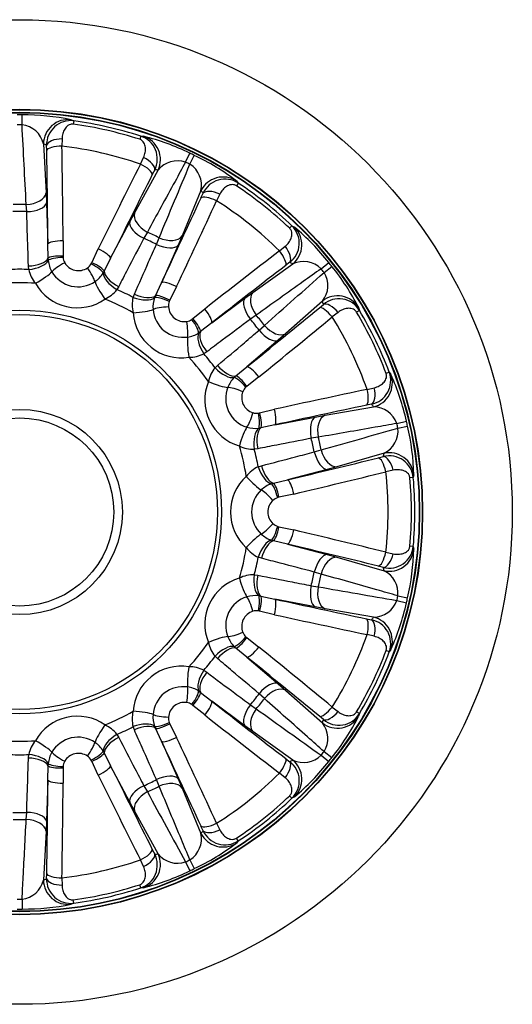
# Model space of a CAD drawing. Header units: millimetres. Extents: x 0 to 1188, y 0 to 840.
# Tile 5 of 7: x 747 to 847, y 423 to 623. Entities that reach past the tile are written whole.
import ezdxf

# ---------------------------------------------------------------- set-up
doc = ezdxf.new("R2010")
doc.units = ezdxf.units.MM
doc.header["$LTSCALE"] = 4
doc.layers.add('CAP200C', color=7, linetype='Continuous')
doc.layers.add('Default', color=7, linetype='Continuous')

# ---------------------------------------------------------------- blocks, each defined once
blk = doc.blocks.new('SE2')
at = {"layer": 'CAP200C', "color": 7, "linetype": 'Continuous'}
for p, q in [((747.23, 601.48), (747.25, 603.49)), ((757.2, 602.52), (757.73, 602.3)), ((757.73, 602.3), (757.63, 601.62)), ((755.35, 598.64), (755.33, 597.14)), ((771.33, 599.19), (771.12, 598.54)), ((771.33, 599.19), (771.9, 599.16)), ((751.57, 597.62), (752.11, 587.67)), ((752.23, 596.28), (752.21, 597.33)), ((771.26, 593.51), (771.89, 594.86)), ((780.43, 593.9), (781.29, 595.72)), ((781.3, 593.48), (782.19, 595.29)), ((770.04, 583.57), (774.85, 592.3)), ((774.15, 592.33), (773.67, 591.39)), ((790.74, 590.09), (791.11, 589.67)), ((783.53, 588.12), (779.7, 578.92)), ((791.11, 589.67), (790.74, 589.1)), ((752.11, 587.67), (752.2, 585.63)), ((783.55, 586.63), (783.99, 587.59)), ((787.38, 587.4), (786.71, 586.06)), ((748.17, 583.86), (748.07, 585.32)), ((752.2, 585.63), (752.48, 577.29)), ((769.08, 581.78), (770.04, 583.57)), ((765.21, 574.38), (769.08, 581.78)), ((802.02, 580.97), (801.55, 580.47)), ((802.02, 580.97), (802.52, 580.69)), ((772.66, 579.71), (771.94, 578.44)), ((774.5, 577.2), (775.05, 578.56)), ((779.7, 578.92), (778.9, 577.05)), ((752.5, 574.38), (752.48, 577.29)), ((755.57, 577.92), (755.55, 574.82)), ((761.37, 573.49), (762.7, 576.29)), ((778.9, 577.05), (775.53, 569.41)), ((799.49, 575.87), (800.64, 576.82)), ((752.53, 573.93), (752.5, 574.38)), ((755.55, 574.82), (755.56, 574.56)), ((765.21, 574.38), (763.92, 571.77)), ((748.57, 572.11), (748.52, 572.82)), ((761.25, 573.26), (761.37, 573.49)), ((794.09, 567.45), (802.2, 573.23)), ((801.58, 573.56), (800.74, 572.92)), ((807.93, 572.25), (809.49, 573.51)), ((808.53, 571.49), (810.11, 572.74)), ((763.92, 571.77), (763.71, 571.38)), ((766.84, 568.64), (766.48, 568.02)), ((774.29, 566.78), (775.53, 569.41)), ((778.59, 568.64), (777.23, 565.85)), ((769.77, 566.44), (770.02, 567.1)), ((774.12, 566.36), (774.29, 566.78)), ((785.74, 561.27), (792.44, 566.25)), ((792.44, 566.25), (794.09, 567.45)), ((777.23, 565.85), (777.12, 565.62)), ((781.9, 562.13), (784.31, 564.08)), ((808.21, 565.69), (800.77, 559.07)), ((807.58, 564.34), (808.39, 565.02)), ((815.56, 564.35), (815.71, 563.8)), ((781.69, 561.98), (781.9, 562.13)), ((794.77, 562.83), (793.57, 562)), ((811.37, 563.38), (810.18, 562.46)), ((815.71, 563.8), (815.13, 563.45)), ((785.74, 561.27), (783.45, 559.48)), ((795.34, 559.78), (796.42, 560.76)), ((783.45, 559.48), (783.09, 559.22)), ((800.77, 559.07), (799.23, 557.73)), ((799.23, 557.73), (792.88, 552.31)), ((784.72, 555.39), (784.13, 554.99)), ((786.4, 552.14), (786.92, 552.62)), ((790.63, 550.48), (792.88, 552.31)), ((790.29, 550.18), (790.63, 550.48)), ((795.31, 550.28), (792.87, 548.37)), ((821.77, 551.23), (821.13, 550.99)), ((821.77, 551.23), (822.1, 550.76)), ((792.87, 548.37), (792.67, 548.2)), ((817.28, 547.74), (818.73, 548.09)), ((808.75, 542.49), (818.57, 544.18)), ((818.16, 544.74), (817.12, 544.53)), ((795.21, 542.94), (795.46, 542.99)), ((795.46, 542.99), (798.48, 543.7)), ((798.55, 540.54), (806.75, 542.13)), ((806.75, 542.13), (808.75, 542.49)), ((798.55, 540.54), (795.71, 539.92)), ((823.3, 540.82), (825.26, 541.27)), ((823.52, 539.87), (825.48, 540.3)), ((795.71, 539.92), (795.27, 539.85)), ((807.36, 538.04), (805.92, 537.81)), ((795.08, 535.69), (794.37, 535.58)), ((806.55, 535.04), (807.95, 535.45)), ((820.72, 534.78), (811.14, 532.04)), ((819.57, 533.84), (820.59, 534.1)), ((795.19, 532.03), (795.86, 532.24)), ((811.14, 532.04), (809.17, 531.5)), ((809.17, 531.5), (801.1, 529.38)), ((822.55, 531.33), (821.09, 531.02)), ((826.75, 530.38), (826.65, 529.82)), ((797.84, 528.58), (798.27, 528.7)), ((798.27, 528.7), (801.1, 529.38)), ((826.65, 529.82), (825.97, 529.76)), ((802.4, 526.5), (799.38, 525.83)), ((799.38, 525.83), (799.13, 525.77)), ((799.13, 519.92), (799.38, 519.86)), ((799.38, 519.86), (802.4, 519.19)), ((798.27, 516.99), (797.84, 517.11)), ((801.1, 516.31), (798.27, 516.99)), ((801.1, 516.31), (809.17, 514.18)), ((809.17, 514.18), (811.14, 513.65)), ((821.09, 514.67), (822.55, 514.36)), ((826.65, 515.87), (825.97, 515.93)), ((826.65, 515.87), (826.75, 515.31)), ((795.86, 513.45), (795.19, 513.66)), ((811.14, 513.65), (820.72, 510.91)), ((794.37, 510.11), (795.08, 510)), ((807.95, 510.23), (806.55, 510.65)), ((820.59, 511.59), (819.57, 511.85)), ((805.92, 507.88), (807.36, 507.65)), ((795.27, 505.84), (795.71, 505.77)), ((795.71, 505.77), (798.55, 505.15)), ((806.75, 503.56), (798.55, 505.15)), ((823.3, 504.87), (825.26, 504.41)), ((823.52, 505.82), (825.48, 505.38)), ((795.46, 502.7), (795.21, 502.75)), ((798.48, 501.99), (795.46, 502.7)), ((808.75, 503.19), (806.75, 503.56)), ((818.57, 501.51), (808.75, 503.19)), ((817.12, 501.15), (818.16, 500.95)), ((792.67, 497.48), (792.87, 497.32)), ((792.87, 497.32), (795.31, 495.4)), ((818.73, 497.59), (817.28, 497.95)), ((790.63, 495.21), (790.29, 495.51)), ((792.88, 493.38), (790.63, 495.21)), ((821.77, 494.46), (821.13, 494.7)), ((822.1, 494.92), (821.77, 494.46)), ((786.92, 493.07), (786.4, 493.55)), ((792.88, 493.38), (799.23, 487.96)), ((784.13, 490.7), (784.72, 490.3)), ((783.09, 486.47), (783.45, 486.21)), ((783.45, 486.21), (785.74, 484.42)), ((799.23, 487.96), (800.77, 486.62)), ((800.77, 486.62), (808.21, 479.99)), ((792.44, 479.44), (785.74, 484.42)), ((796.42, 484.93), (795.34, 485.91)), ((781.9, 483.56), (781.69, 483.71)), ((784.31, 481.61), (781.9, 483.56)), ((793.57, 483.69), (794.77, 482.86)), ((810.18, 483.23), (811.37, 482.31)), ((815.71, 481.89), (815.13, 482.24)), ((777.12, 480.07), (777.23, 479.84)), ((808.39, 480.67), (807.58, 481.35)), ((815.71, 481.89), (815.56, 481.34)), ((770.02, 478.59), (769.77, 479.25)), ((774.29, 478.91), (774.12, 479.32)), ((775.53, 476.28), (774.29, 478.91)), ((777.23, 479.84), (778.59, 477.05)), ((794.09, 478.24), (792.44, 479.44)), ((802.2, 472.46), (794.09, 478.24)), ((766.48, 477.67), (766.84, 477.05)), ((775.53, 476.28), (778.9, 468.64)), ((763.71, 474.31), (763.92, 473.92)), ((808.53, 474.2), (810.11, 472.95)), ((748.52, 472.87), (748.57, 473.58)), ((761.37, 472.2), (761.25, 472.43)), ((762.7, 469.4), (761.37, 472.2)), ((763.92, 473.92), (765.21, 471.31)), ((800.74, 472.77), (801.58, 472.13)), ((807.93, 473.44), (809.49, 472.17)), ((752.48, 468.4), (752.5, 471.31)), ((752.5, 471.31), (752.53, 471.76)), ((755.56, 471.13), (755.55, 470.87)), ((755.55, 470.87), (755.57, 467.77)), ((769.08, 463.91), (765.21, 471.31)), ((752.48, 468.4), (752.2, 460.06)), ((775.05, 467.13), (774.5, 468.48)), ((778.9, 468.64), (779.7, 466.77)), ((800.64, 468.86), (799.49, 469.81)), ((771.94, 467.25), (772.66, 465.98)), ((779.7, 466.77), (783.53, 457.57)), ((802.02, 464.72), (801.55, 465.22)), ((802.52, 465), (802.02, 464.72)), ((770.04, 462.12), (769.08, 463.91)), ((774.85, 453.39), (770.04, 462.12)), ((748.07, 460.37), (748.17, 461.83)), ((752.2, 460.06), (752.11, 458.02)), ((752.11, 458.02), (751.57, 448.07)), ((783.99, 458.1), (783.55, 459.06)), ((786.71, 459.63), (787.38, 458.29)), ((791.11, 456.02), (790.74, 456.59)), ((791.11, 456.02), (790.74, 455.6)), ((773.67, 454.3), (774.15, 453.36)), ((771.89, 450.83), (771.26, 452.18)), ((781.3, 452.21), (782.19, 450.4)), ((780.43, 451.79), (781.29, 449.97)), ((752.21, 448.36), (752.23, 449.41)), ((755.33, 448.55), (755.35, 447.05)), ((771.33, 446.5), (771.12, 447.14)), ((771.9, 446.53), (771.33, 446.5)), ((747.23, 444.21), (747.25, 442.2)), ((757.73, 443.39), (757.63, 444.07)), ((757.73, 443.39), (757.2, 443.17))]:
    blk.add_line(p, q, dxfattribs=at)
for radius in [100, 81.8, 81.72, 81.19, 81.1, 40.98, 40.13, 20.84, 19.1]:
    blk.add_circle((746.75, 522.84), radius, dxfattribs=at)
for centre, radius, start, end in [((746.75, 522.84), 80.65, 89.6465, 90.3535), ((747.65, 556.16), 47.34, 78.3648, 90.4941), ((757.09, 597.45), 4.89, 82.5456, 181.3972), ((746.75, 522.84), 80.21, 72.1528, 82.1329), ((746.75, 522.84), 78.64, 89.6465, 90.3535), ((-14419.56, -194.3), 15187.65, 2.942428, 3.00348), ((746.7, 596.52), 4.99, 12.7221, 83.8665), ((746.75, 522.84), 79.53, 72.1528, 82.1329), ((769.79, 594.55), 4.9, 333.0253, 71.6034), ((760.28, 552.97), 47.63, 63.829, 75.8836), ((746.75, 522.84), 74.79, 70.8707, 83.415), ((778.77, 589.16), 5.02, 70.6845, 141.2983), ((746.75, 522.84), 80.65, 63.9322, 64.6392), ((762.02, 552.46), 47.34, 52.6505, 64.7798), ((-13228.78, 6457.13), 15187.65, 337.228142, 337.289194), ((746.75, 522.84), 78.64, 63.9322, 64.6392), ((778.67, 589.24), 4.99, 347.0078, 58.1522), ((788.44, 585.58), 4.89, 56.8313, 155.6829), ((746.75, 522.84), 79.53, 46.4385, 56.4186), ((746.75, 522.84), 80.21, 46.4385, 56.4186), ((746.75, 522.84), 74.79, 45.1564, 57.7007), ((746.75, 522.84), 62.49, 88.7854, 91.2146), ((746.75, 522.84), 61.04, 88.6659, 91.3341), ((798.61, 577.45), 4.9, 307.311, 45.8891), ((772.02, 544.12), 47.63, 38.1147, 50.1693), ((746.75, 522.84), 61.04, 62.9516, 65.6199), ((746.75, 522.84), 62.49, 63.0712, 65.5003), ((757.89, 574.68), 2.33, 182.9627, 210.7034), ((746.75, 522.84), 49.3, 87.8832, 92.1168), ((754.68, 573.33), 6.23, 191.2976, 220.288), ((758.25, 574.57), 5.75, 186.3461, 210.4282), ((758.67, 575.08), 3.21, 209.6552, 304.6305), ((759.21, 574.38), 2.33, 303.5846, 331.3208), ((804.37, 568.7), 5.02, 44.9702, 115.584), ((746.75, 522.84), 78.64, 38.2179, 38.9249), ((746.75, 522.84), 80.65, 38.2179, 38.9249), ((773.36, 542.91), 47.34, 26.9362, 39.0655), ((758.59, 574.71), 6.12, 209.9772, 304.3085), ((758.83, 574.44), 5.75, 303.8607, 327.9364), ((-9269.97, 11933.2), 15187.65, 311.513856, 311.574909), ((804.32, 568.82), 4.99, 321.2935, 32.4379), ((746.75, 522.84), 46.57, 86.0855, 93.9145), ((758.45, 574.1), 9.78, 209.3815, 304.9043), ((761.4, 571.91), 6.4, 294.3819, 322.604), ((746.75, 522.84), 49.3, 62.1689, 66.4025), ((746.75, 522.84), 46.57, 60.3712, 68.2002), ((775.8, 564.89), 6.23, 165.5833, 194.5737), ((779.55, 564.46), 5.75, 160.6318, 184.714), ((811.53, 561.27), 4.89, 31.117, 129.9686), ((779.27, 564.72), 2.33, 157.2484, 184.9891), ((780.16, 564.73), 3.21, 183.9409, 278.9162), ((779.53, 563.95), 9.78, 183.6672, 279.19), ((779.92, 564.44), 6.12, 184.2629, 278.5942), ((746.75, 522.84), 62.49, 37.3569, 39.786), ((746.75, 522.84), 74.79, 19.4422, 31.9864), ((746.75, 522.84), 79.53, 20.7242, 30.7043), ((746.75, 522.84), 80.21, 20.7242, 30.7043), ((780.33, 563.87), 2.33, 277.8703, 305.6065), ((746.75, 522.84), 61.04, 37.2373, 39.9056), ((780.02, 564.08), 5.75, 278.1464, 302.2221), ((781.24, 560.69), 6.4, 268.6676, 296.8897), ((746.75, 522.84), 46.57, 34.6569, 42.4859), ((746.75, 522.84), 49.3, 36.4546, 40.6882), ((791.17, 548.12), 6.23, 139.869, 168.8594), ((794.36, 546.1), 5.75, 134.9176, 158.9997), ((817.17, 549.54), 4.9, 281.5967, 20.1748), ((778.74, 531.05), 47.63, 12.4005, 24.455), ((794.11, 545.65), 9.78, 157.9529, 253.4757), ((794.68, 545.93), 6.12, 158.5486, 252.8799), ((794.22, 546.46), 2.33, 131.5341, 159.2748), ((795.02, 546.09), 3.21, 158.2266, 253.202), ((818.56, 539.16), 5.02, 19.256, 89.8698), ((794.81, 545.24), 2.33, 252.156, 279.8922), ((794.62, 545.57), 5.75, 252.4321, 276.5078), ((746.75, 522.84), 78.64, 12.5036, 13.2106), ((746.75, 522.84), 80.65, 12.5036, 13.2106), ((779.43, 529.37), 47.34, 1.2219, 13.3512), ((746.75, 522.84), 62.49, 11.6426, 14.0717), ((-3327.24, 15149.32), 15187.65, 285.799571, 285.860623), ((818.56, 539.28), 4.99, 295.5792, 6.7236), ((794.24, 541.98), 6.4, 242.9533, 271.1754), ((746.75, 522.84), 46.57, 8.9427, 16.7716), ((746.75, 522.84), 61.04, 11.523, 14.1913), ((746.75, 522.84), 49.3, 10.7404, 14.9739), ((821.79, 529.36), 4.89, 5.4027, 104.2544), ((797.74, 526.34), 6.23, 114.1547, 143.1452), ((799.32, 522.84), 9.78, 132.2386, 227.7614), ((746.75, 522.84), 74.79, 353.7279, 6.2721), ((799.73, 523.14), 5.75, 109.2033, 133.2854), ((746.75, 522.84), 79.53, 355.01, 4.99), ((746.75, 522.84), 80.21, 355.01, 4.99), ((799.95, 522.84), 6.12, 132.8343, 227.1657), ((800.33, 522.84), 3.21, 132.5123, 227.4877), ((799.77, 523.52), 2.33, 105.8198, 133.5605), ((799.77, 522.17), 2.33, 226.4417, 254.1779), ((799.73, 522.55), 5.75, 226.7178, 250.7935), ((746.75, 522.84), 46.57, 343.2284, 351.0573), ((797.84, 519.48), 6.4, 217.239, 245.4611), ((821.78, 516.34), 4.9, 255.8824, 354.4605), ((779.13, 516.35), 47.63, 346.6862, 358.7407), ((746.75, 522.84), 49.3, 345.0261, 349.2596), ((794.21, 503.87), 6.23, 88.4404, 117.4309), ((746.75, 522.84), 61.04, 345.8087, 348.477), ((746.75, 522.84), 62.49, 345.9283, 348.3574), ((818.53, 506.38), 5.02, 353.5417, 64.1555), ((794.11, 500.03), 9.78, 106.5243, 202.0471), ((3422.4, 15468.48), 15187.65, 260.085285, 260.146337), ((794.68, 499.76), 6.12, 107.1201, 201.4514), ((794.62, 500.12), 5.75, 83.489, 107.5711), ((818.58, 506.5), 4.99, 269.8649, 341.0093), ((779.02, 514.55), 47.34, 335.5076, 347.6369), ((746.75, 522.84), 78.64, 346.7894, 347.4964), ((746.75, 522.84), 80.65, 346.7894, 347.4964), ((795.02, 499.6), 3.21, 106.798, 201.7734), ((794.81, 500.45), 2.33, 80.1055, 107.8463), ((817.18, 496.16), 4.89, 339.6885, 78.5401), ((794.22, 499.23), 2.33, 200.7275, 228.4636), ((746.75, 522.84), 46.57, 317.5141, 325.3431), ((791.32, 497.64), 6.4, 191.5247, 219.7468), ((794.36, 499.59), 5.75, 201.0036, 225.0792), ((746.75, 522.84), 74.79, 328.0136, 340.5578), ((746.75, 522.84), 79.53, 329.2957, 339.2758), ((746.75, 522.84), 80.21, 329.2957, 339.2758), ((746.75, 522.84), 49.3, 319.3118, 323.5454), ((779.53, 481.74), 9.78, 80.81, 176.3328), ((781.27, 485.16), 6.23, 62.7261, 91.7166), ((779.92, 481.25), 6.12, 81.4058, 175.7371), ((780.02, 481.61), 5.75, 57.7747, 81.8568), ((780.16, 480.95), 3.21, 81.0838, 176.0591), ((780.33, 481.82), 2.33, 54.3912, 82.132), ((746.75, 522.84), 61.04, 320.0944, 322.7627), ((746.75, 522.84), 62.49, 320.214, 322.6431), ((746.75, 522.84), 46.57, 291.7998, 299.6288), ((775.97, 480.8), 6.4, 165.8104, 194.0325), ((9642.1, 12827.47), 15187.65, 234.370999, 234.432051), ((758.45, 471.59), 9.78, 55.0957, 150.6185), ((779.55, 481.23), 5.75, 175.2893, 199.3649), ((779.27, 480.97), 2.33, 175.0132, 202.7493), ((811.53, 484.43), 4.9, 230.1681, 328.7462), ((773.11, 502.94), 47.63, 320.9719, 333.0264), ((761.51, 473.91), 6.23, 37.0119, 66.0023), ((746.75, 522.84), 49.3, 293.5975, 297.8311), ((804.28, 476.87), 5.02, 327.8274, 38.4412), ((746.75, 522.84), 46.57, 266.0855, 273.9145), ((754.84, 472.28), 6.4, 140.0962, 168.3183), ((758.59, 470.98), 6.12, 55.6915, 150.0228), ((758.83, 471.25), 5.75, 32.0604, 56.1425), ((758.25, 471.12), 5.75, 149.575, 173.6506), ((746.75, 522.84), 78.64, 321.0751, 321.7821), ((746.75, 522.84), 49.3, 267.8832, 272.1168), ((757.89, 471.01), 2.33, 149.2989, 177.035), ((758.67, 470.61), 3.21, 55.3695, 150.3448), ((759.21, 471.31), 2.33, 28.677, 56.4177), ((798.63, 468.24), 4.89, 313.9742, 52.8258), ((804.38, 476.95), 4.99, 244.1507, 315.2951), ((772.23, 501.37), 47.34, 309.7934, 321.9226), ((746.75, 522.84), 80.65, 321.0751, 321.7821), ((746.75, 522.84), 61.04, 294.3801, 297.0484), ((746.75, 522.84), 74.79, 302.2993, 314.8436), ((746.75, 522.84), 62.49, 294.4997, 296.9288), ((14099.96, 7749.38), 15187.65, 208.656714, 208.717766), ((746.75, 522.84), 79.53, 303.5814, 313.5615), ((746.75, 522.84), 80.21, 303.5814, 313.5615), ((746.75, 522.84), 61.04, 268.6659, 271.3341), ((746.75, 522.84), 62.49, 268.7854, 271.2146), ((788.44, 460.13), 4.9, 204.4538, 303.0319), ((778.63, 456.46), 5.02, 302.1131, 12.7269), ((761.87, 493.48), 47.63, 295.2576, 307.3121), ((746.75, 522.84), 74.79, 276.585, 289.1293), ((769.8, 451.14), 4.89, 288.2599, 27.1115), ((778.76, 456.49), 4.99, 218.4364, 289.5808), ((746.75, 522.84), 78.64, 295.3608, 296.0678), ((746.75, 522.84), 80.65, 295.3608, 296.0678), ((746.67, 449.2), 5.02, 276.3988, 347.0126), ((757.1, 448.25), 4.9, 178.7395, 277.3176), ((760.39, 492.44), 47.34, 284.0791, 296.2083), ((746.75, 522.84), 79.53, 277.8671, 287.8472), ((746.75, 522.84), 80.21, 277.8671, 287.8472), ((746.75, 522.84), 78.64, 269.6465, 270.3535), ((746.75, 522.84), 80.65, 269.6465, 270.3535), ((747.63, 489.83), 47.63, 269.5433, 281.5979)]:
    blk.add_arc(centre, radius, start, end, dxfattribs=at)
for centre, major_axis, ratio, start_param, end_param in [((756.55, 597.56), (-2, -4.58), 0.99558, 3.424044, 5.111983), ((755.2, 597.3), (-3, -0.1), 0.444125, 4.647392, 6.186466), ((770.34, 594.42), (-0.19, -5), 0.99558, 1.171203, 2.859142), ((715.87, 523.17), (85.88, -0.91), 0.953461, 1.144019, 1.15221), ((755.22, 596.25), (-3, -0.05), 0.296816, 4.673181, 6.192455), ((731.09, 523.01), (2.6, 246.66), 0.086522, -1.348016, -1.26827), ((733.92, 522.98), (2.63, 249.65), 0.086522, -1.348016, -1.26827), ((771.44, 593.59), (2.66, -1.39), 0.444125, 0.09672, 1.635794), ((758.36, 517.4), (105.95, 226.07), 0.086522, 1.26827, 1.348016), ((770.96, 592.66), (2.68, -1.35), 0.296816, 0.09073, 1.610004), ((774.71, 509.74), (-77.77, 36.45), 0.953463, -1.152187, -1.143996), ((760.93, 516.2), (104.68, 223.36), 0.086522, 1.26827, 1.348016), ((788, 585.91), (-3.79, -3.26), 0.99558, 3.424044, 5.111983), ((719.07, 536.53), (76.98, -38.08), 0.95346, 1.144026, 1.152218), ((786.67, 586.26), (-2.74, 1.21), 0.444125, 4.647392, 6.186466), ((748.12, 587.71), (-3.99, -0.22), 0.596518, 1.525845, 3.03358), ((732.71, 529.79), (109.36, 221.11), 0.086522, -1.348016, -1.26827), ((735.25, 528.53), (110.69, 223.79), 0.086522, -1.348016, -1.26827), ((786.23, 585.3), (-2.72, 1.26), 0.296816, 4.673181, 6.192455), ((748.21, 585.67), (-4, -0.13), 0.451797, 1.545133, 3.044455), ((773.65, 581.88), (3.5, -1.93), 0.596518, 3.249605, 4.75734), ((772.69, 580.09), (3.54, -1.86), 0.451797, 3.23873, 4.738053), ((799.05, 577.09), (-2.33, -4.42), 0.99558, 1.171203, 2.859142), ((776.13, 580.69), (-3.69, 1.54), 0.596518, 1.525845, 3.03358), ((755.46, 577.26), (3, 0.03), 0.220114, 1.533504, 3.052778), ((762.5, 575.65), (2.69, -1.33), 0.220114, 0.088815, 1.608089), ((775.33, 578.82), (-3.66, 1.61), 0.451797, 1.545133, 3.044455), ((799.69, 575.87), (1.79, -2.41), 0.444125, 0.09672, 1.635794), ((748.58, 574.63), (-4, -0.13), 0.451524, 1.539684, 2.931457), ((755.45, 574.2), (3, -0.07), 0.208727, 1.54019, 2.950114), ((755.45, 573.94), (3, 0.16), 0.204949, 1.524724, 2.904967), ((754.85, 512.9), (193.55, 157.71), 0.086522, 1.26827, 1.348016), ((798.86, 575.24), (1.83, -2.38), 0.296816, 0.09073, 1.610004), ((748.64, 573.92), (-3.97, -0.49), 0.447847, 1.499324, 2.882069), ((755.77, 572.88), (2.59, 1.51), 0.158232, 1.437043, 2.742618), ((760.33, 571.84), (-1.68, 2.48), 0.158232, 3.540567, 4.846142), ((761.08, 572.66), (-2.63, 1.44), 0.204949, 3.378218, 4.758461), ((761.19, 572.88), (-2.73, 1.24), 0.208727, 3.333071, 4.742996), ((756.64, 510.7), (191.23, 155.82), 0.086522, 1.26827, 1.348016), ((766.25, 498.91), (-54.25, 66.58), 0.953463, -1.152187, -1.143996), ((749.98, 570.02), (-3.47, -2), 0.149305, 1.470984, 2.743211), ((767.21, 569.68), (3.37, -2.16), 0.447847, 3.401117, 4.783862), ((767.56, 570.29), (3.54, -1.86), 0.451524, 3.351728, 4.743501), ((764.31, 566.74), (2.26, -3.3), 0.149305, 3.539975, 4.812201), ((778.21, 568.09), (2.71, -1.28), 0.220114, 1.533504, 3.052778), ((770.61, 568.04), (-3.79, 1.29), 0.447847, 1.499324, 2.882069), ((770.87, 568.7), (-3.66, 1.61), 0.451524, 1.539684, 2.931457), ((776.76, 565.11), (2.77, -1.16), 0.204949, 1.524724, 2.904967), ((776.87, 565.34), (2.67, -1.36), 0.208727, 1.54019, 2.950114), ((794.96, 563.16), (2.39, -3.21), 0.451797, 3.23873, 4.738053), ((796.6, 564.36), (2.32, -3.26), 0.596518, 3.249605, 4.75734), ((811.28, 561.77), (-4.83, -1.29), 0.99558, 3.424044, 5.111983), ((776.59, 564.01), (2.99, 0.23), 0.158232, 1.437043, 2.742618), ((783.86, 563.58), (1.85, -2.36), 0.220114, 0.088815, 1.608089), ((737.11, 535.19), (194.46, 151.76), 0.086522, -1.348016, -1.26827), ((809.42, 561.99), (-1.91, 2.31), 0.296816, 4.673181, 6.192455), ((727.75, 547.19), (52.84, -67.71), 0.953462, 1.144004, 1.152195), ((810.23, 562.66), (-1.95, 2.28), 0.444125, 4.647392, 6.186466), ((770.12, 563.94), (-3.99, -0.29), 0.149305, 1.470984, 2.743211), ((781.47, 561.66), (-1.92, 2.3), 0.208727, 3.333071, 4.742996), ((738.86, 532.96), (196.83, 153.6), 0.086522, -1.348016, -1.26827), ((780.25, 561.1), (-0.44, 2.97), 0.158232, 3.540567, 4.846142), ((781.27, 561.51), (-1.74, 2.44), 0.204949, 3.378218, 4.758461), ((798.32, 562.21), (-2.66, 2.99), 0.596518, 1.525845, 3.03358), ((781.62, 554.78), (0.6, -3.95), 0.149305, 3.539975, 4.812201), ((785.5, 556.17), (2.1, -3.41), 0.447847, 3.401117, 4.783862), ((786.09, 556.56), (2.39, -3.21), 0.451524, 3.351728, 4.743501), ((796.78, 560.87), (-2.6, 3.04), 0.451797, 1.545133, 3.044455), ((787.86, 553.21), (-2.85, 2.8), 0.447847, 1.499324, 2.882069), ((788.38, 553.7), (-2.6, 3.04), 0.451524, 1.539684, 2.931457), ((794.72, 549.96), (1.89, -2.33), 0.220114, 1.533504, 3.052778), ((792.12, 547.9), (1.99, -2.24), 0.204949, 1.524724, 2.904967), ((792.32, 548.06), (1.82, -2.39), 0.208727, 1.54019, 2.950114), ((817.41, 549.03), (-4.02, -2.97), 0.99558, 1.171203, 2.859142), ((785.64, 549.73), (-3.72, 1.47), 0.149305, 1.470984, 2.743211), ((791.5, 546.99), (2.8, -1.09), 0.158232, 1.437043, 2.742618), ((817.46, 547.65), (0.57, -2.94), 0.444125, 0.09672, 1.635794), ((749.73, 510.37), (242.81, 58.12), 0.086522, 1.26827, 1.348016), ((816.43, 547.44), (0.62, -2.94), 0.296816, 0.09073, 1.610004), ((750.39, 507.61), (239.9, 57.42), 0.086522, 1.26827, 1.348016), ((753.94, 492.82), (-19.99, 83.53), 0.953462, -1.152195, -1.144004), ((793.53, 542.77), (0.89, 2.86), 0.158232, 3.540567, 4.846142), ((794.63, 542.7), (-0.51, 2.96), 0.204949, 3.378218, 4.758461), ((794.88, 542.75), (-0.73, 2.91), 0.208727, 3.333071, 4.742996), ((797.86, 543.45), (0.64, -2.93), 0.220114, 0.088815, 1.608089), ((807.68, 538.25), (0.76, -3.93), 0.451797, 3.23873, 4.738053), ((809.68, 538.62), (0.68, -3.94), 0.596518, 3.249605, 4.75734), ((792.02, 536.49), (-1.17, -3.82), 0.149305, 3.539975, 4.812201), ((796.12, 536.05), (0.41, -3.98), 0.447847, 3.401117, 4.783862), ((796.82, 536.15), (0.76, -3.93), 0.451524, 3.351728, 4.743501), ((808.33, 535.4), (-1.02, 3.87), 0.451797, 1.545133, 3.044455), ((810.29, 535.94), (-1.1, 3.85), 0.596518, 1.525845, 3.03358), ((740.2, 553.02), (18.23, -83.93), 0.953462, 1.144004, 1.152195), ((821.22, 531.18), (-0.76, 2.9), 0.444125, 4.647392, 6.186466), ((821.78, 529.91), (-4.91, 0.93), 0.99558, 3.424044, 5.111983), ((796.96, 532.37), (-1.36, 3.76), 0.447847, 1.499324, 2.882069), ((797.64, 532.58), (-1.02, 3.87), 0.451524, 1.539684, 2.931457), ((743.42, 538.15), (241.05, 52.36), 0.086522, -1.348016, -1.26827), ((820.2, 530.92), (-0.72, 2.91), 0.296816, 4.673181, 6.192455), ((793.45, 530.19), (-2.72, 2.94), 0.149305, 1.470984, 2.743211), ((744.03, 535.38), (243.98, 52.99), 0.086522, -1.348016, -1.26827), ((798.5, 525.73), (0.82, -2.89), 0.204949, 1.524724, 2.904967), ((798.75, 525.79), (0.6, -2.94), 0.208727, 1.54019, 2.950114), ((801.74, 526.45), (0.69, -2.92), 0.220114, 1.533504, 3.052778), ((797.54, 525.18), (2.05, -2.19), 0.158232, 1.437043, 2.742618), ((797.54, 520.5), (2.05, 2.19), 0.158232, 3.540567, 4.846142), ((793.45, 515.49), (-2.72, -2.94), 0.149305, 3.539975, 4.812201), ((798.5, 519.96), (0.82, 2.89), 0.204949, 3.378218, 4.758461), ((798.75, 519.9), (0.6, 2.94), 0.208727, 3.333071, 4.742996), ((801.74, 519.23), (-0.69, -2.92), 0.220114, 0.088815, 1.608089), ((744.03, 510.31), (243.98, -52.99), 0.086522, 1.26827, 1.348016), ((796.96, 513.32), (-1.36, -3.76), 0.447847, 3.401117, 4.783862), ((797.64, 513.11), (-1.02, -3.87), 0.451524, 3.351728, 4.743501), ((743.42, 507.54), (241.05, -52.36), 0.086522, 1.26827, 1.348016), ((808.33, 510.29), (-1.02, -3.87), 0.451797, 3.23873, 4.738053), ((820.2, 514.77), (-0.72, -2.91), 0.296816, 0.09073, 1.610004), ((821.22, 514.51), (-0.76, -2.9), 0.444125, 0.09672, 1.635794), ((821.78, 515.77), (-4.91, -0.93), 0.99558, 1.171203, 2.859142), ((810.29, 509.75), (-1.1, -3.85), 0.596518, 3.249605, 4.75734), ((796.12, 509.64), (0.41, 3.98), 0.447847, 1.499324, 2.882069), ((740.2, 492.67), (18.23, 83.93), 0.953461, -1.15221, -1.144019), ((792.02, 509.2), (-1.17, 3.82), 0.149305, 1.470984, 2.743211), ((796.82, 509.53), (0.76, 3.93), 0.451524, 1.539684, 2.931457), ((807.68, 507.44), (0.76, 3.93), 0.451797, 1.545133, 3.044455), ((809.68, 507.07), (0.68, 3.94), 0.596518, 1.525845, 3.03358), ((793.53, 502.91), (0.89, -2.86), 0.158232, 1.437043, 2.742618), ((794.63, 502.99), (-0.51, -2.96), 0.204949, 1.524724, 2.904967), ((794.88, 502.94), (-0.73, -2.91), 0.208727, 1.54019, 2.950114), ((797.86, 502.24), (-0.64, -2.93), 0.220114, 1.533504, 3.052778), ((750.39, 538.08), (239.9, -57.42), 0.086522, -1.348016, -1.26827), ((749.73, 535.32), (242.81, -58.12), 0.086522, -1.348016, -1.26827), ((816.43, 498.25), (0.62, 2.94), 0.296816, 4.673181, 6.192455), ((753.94, 552.87), (-19.99, -83.53), 0.953461, 1.144011, 1.152203), ((817.46, 498.04), (0.57, 2.94), 0.444125, 4.647392, 6.186466), ((817.41, 496.66), (-4.02, 2.97), 0.99558, 3.424044, 5.111983), ((791.5, 498.7), (2.8, 1.09), 0.158232, 3.540567, 4.846142), ((785.64, 495.96), (-3.72, -1.47), 0.149305, 3.539975, 4.812201), ((792.12, 497.79), (1.99, 2.24), 0.204949, 3.378218, 4.758461), ((792.32, 497.63), (1.82, 2.39), 0.208727, 3.333071, 4.742996), ((787.86, 492.48), (-2.85, -2.8), 0.447847, 3.401117, 4.783862), ((788.38, 491.99), (-2.6, -3.04), 0.451524, 3.351728, 4.743501), ((794.72, 495.73), (-1.89, -2.33), 0.220114, 0.088815, 1.608089), ((738.86, 512.73), (196.83, -153.6), 0.086522, 1.26827, 1.348016), ((737.11, 510.5), (194.46, -151.76), 0.086522, 1.26827, 1.348016), ((781.62, 490.91), (0.6, 3.95), 0.149305, 1.470984, 2.743211), ((785.5, 489.52), (2.1, 3.41), 0.447847, 1.499324, 2.882069), ((786.09, 489.13), (2.39, 3.21), 0.451524, 1.539684, 2.931457), ((796.78, 484.82), (-2.6, -3.04), 0.451797, 3.23873, 4.738053), ((780.25, 484.59), (-0.44, -2.97), 0.158232, 1.437043, 2.742618), ((781.27, 484.18), (-1.74, -2.44), 0.204949, 1.524724, 2.904967), ((781.47, 484.03), (-1.92, -2.3), 0.208727, 1.54019, 2.950114), ((798.32, 483.48), (-2.66, -2.99), 0.596518, 3.249605, 4.75734), ((783.86, 482.1), (-1.85, -2.36), 0.220114, 1.533504, 3.052778), ((756.64, 534.99), (191.23, -155.82), 0.086522, -1.348016, -1.26827), ((770.12, 481.75), (-3.99, 0.29), 0.149305, 3.539975, 4.812201), ((794.96, 482.53), (2.39, 3.21), 0.451797, 1.545133, 3.044455), ((796.6, 481.33), (2.32, 3.26), 0.596518, 1.525845, 3.03358), ((809.42, 483.7), (-1.91, -2.31), 0.296816, 0.09073, 1.610004), ((810.23, 483.03), (-1.95, -2.28), 0.444125, 0.09672, 1.635794), ((776.59, 481.67), (2.99, -0.23), 0.158232, 3.540567, 4.846142), ((776.76, 480.58), (2.77, 1.16), 0.204949, 3.378218, 4.758461), ((754.85, 532.79), (193.55, -157.71), 0.086522, -1.348016, -1.26827), ((811.28, 483.92), (-4.83, 1.29), 0.99558, 1.171203, 2.859142), ((727.75, 498.5), (52.84, 67.71), 0.953462, -1.152195, -1.144003), ((764.31, 478.94), (2.26, 3.3), 0.149305, 1.470984, 2.743211), ((770.61, 477.65), (-3.79, -1.29), 0.447847, 3.401117, 4.783862), ((770.87, 476.99), (-3.66, -1.61), 0.451524, 3.351728, 4.743501), ((776.87, 480.35), (2.67, 1.36), 0.208727, 3.333071, 4.742996), ((749.98, 475.67), (-3.47, 2), 0.149305, 3.539975, 4.812201), ((760.33, 473.85), (-1.68, -2.48), 0.158232, 1.437043, 2.742618), ((767.21, 476.01), (3.37, 2.16), 0.447847, 1.499324, 2.882069), ((767.56, 475.4), (3.54, 1.86), 0.451524, 1.539684, 2.931457), ((778.21, 477.6), (-2.71, -1.28), 0.220114, 0.088815, 1.608089), ((732.71, 515.9), (109.36, -221.11), 0.086522, 1.26827, 1.348016), ((735.25, 517.16), (110.69, -223.79), 0.086522, 1.26827, 1.348016), ((755.77, 472.81), (2.59, -1.51), 0.158232, 3.540567, 4.846142), ((761.08, 473.03), (-2.63, -1.44), 0.204949, 1.524724, 2.904967), ((748.58, 471.06), (-4, 0.13), 0.451524, 3.351728, 4.743501), ((748.64, 471.77), (-3.97, 0.49), 0.447847, 3.401117, 4.783862), ((761.19, 472.8), (-2.73, -1.24), 0.208727, 1.54019, 2.950114), ((798.86, 470.45), (1.83, 2.38), 0.296816, 4.673181, 6.192455), ((799.69, 469.82), (1.79, 2.41), 0.444125, 4.647392, 6.186466), ((766.25, 546.78), (-54.25, -66.58), 0.95346, 1.144026, 1.152218), ((799.05, 468.59), (-2.33, 4.42), 0.99558, 3.424044, 5.111983), ((755.45, 471.49), (3, 0.07), 0.208727, 3.333071, 4.742996), ((755.45, 471.75), (3, -0.16), 0.204949, 3.378218, 4.758461), ((762.5, 470.04), (-2.69, -1.33), 0.220114, 1.533504, 3.052778), ((760.93, 529.49), (104.68, -223.36), 0.086522, -1.348016, -1.26827), ((731.09, 522.68), (2.6, -246.66), 0.086522, 1.26827, 1.348016), ((755.46, 468.43), (-3, 0.03), 0.220114, 0.088815, 1.608089), ((758.36, 528.29), (105.95, -226.07), 0.086522, -1.348016, -1.26827), ((775.33, 466.87), (-3.66, -1.61), 0.451797, 3.23873, 4.738053), ((733.92, 522.71), (2.63, -249.65), 0.086522, 1.26827, 1.348016), ((772.69, 465.6), (3.54, 1.86), 0.451797, 1.545133, 3.044455), ((776.13, 465), (-3.69, -1.54), 0.596518, 3.249605, 4.75734), ((773.65, 463.81), (3.5, 1.93), 0.596518, 1.525845, 3.03358), ((748.12, 457.98), (-3.99, 0.22), 0.596518, 3.249605, 4.75734), ((748.21, 460.02), (-4, 0.13), 0.451797, 3.23873, 4.738053), ((719.07, 509.16), (76.98, 38.08), 0.953461, -1.152202, -1.144011), ((786.23, 460.38), (-2.72, -1.26), 0.296816, 0.09073, 1.610004), ((786.67, 459.43), (-2.74, -1.21), 0.444125, 0.09672, 1.635794), ((788, 459.78), (-3.79, 3.26), 0.99558, 1.171203, 2.859142), ((770.96, 453.03), (2.68, 1.35), 0.296816, 4.673181, 6.192455), ((771.44, 452.09), (2.66, 1.39), 0.444125, 4.647392, 6.186466), ((770.34, 451.27), (-0.19, 5), 0.99558, 3.424044, 5.111983), ((774.71, 535.95), (-77.77, -36.45), 0.953461, 1.144011, 1.152202), ((715.87, 522.52), (85.88, 0.9), 0.953461, -1.152202, -1.144011), ((756.55, 448.13), (-2, 4.58), 0.99558, 1.171203, 2.859142), ((755.2, 448.39), (-3, 0.1), 0.444125, 0.09672, 1.635794), ((755.22, 449.44), (-3, 0.05), 0.296816, 0.09073, 1.610004)]:
    blk.add_ellipse(centre, major_axis=major_axis, ratio=ratio, start_param=start_param, end_param=end_param, dxfattribs=at)
for points, knots in [([(757.63, 601.62), (757.53, 601.64), (757.43, 601.64), (757.22, 601.62), (757.12, 601.61), (756.85, 601.53), (756.69, 601.44), (756.41, 601.25), (756.29, 601.14), (756.07, 600.9), (755.97, 600.77), (755.8, 600.49), (755.73, 600.34), (755.6, 600.03), (755.54, 599.87), (755.4, 599.37), (755.35, 599.01), (755.35, 598.64)], [0, 0, 0, 0, 0.0625, 0.0625, 0.125, 0.125, 0.25, 0.25, 0.375, 0.375, 0.5, 0.5, 0.625, 0.625, 0.75, 0.75, 1, 1, 1, 1]), ([(771.89, 594.86), (772.04, 595.2), (772.15, 595.55), (772.25, 596.06), (772.27, 596.23), (772.29, 596.56), (772.28, 596.73), (772.25, 597.05), (772.22, 597.22), (772.12, 597.53), (772.06, 597.68), (771.89, 597.98), (771.79, 598.12), (771.57, 598.31), (771.5, 598.37), (771.32, 598.47), (771.22, 598.51), (771.12, 598.54)], [0, 0, 0, 0, 0.25, 0.25, 0.375, 0.375, 0.5, 0.5, 0.625, 0.625, 0.75, 0.75, 0.875, 0.875, 0.9375, 0.9375, 1, 1, 1, 1]), ([(780.43, 593.9), (779.71, 592.6), (779, 591.29), (778.28, 589.98), (776.41, 586.56), (774.53, 583.13), (772.66, 579.71)], [0, 0, 0, 0, 0.276141, 0.276141, 0.276141, 1, 1, 1, 1]), ([(790.74, 589.1), (790.65, 589.16), (790.56, 589.2), (790.37, 589.28), (790.27, 589.3), (789.99, 589.35), (789.81, 589.35), (789.48, 589.3), (789.32, 589.25), (789.01, 589.13), (788.87, 589.05), (788.59, 588.87), (788.46, 588.77), (788.21, 588.55), (788.09, 588.43), (787.75, 588.04), (787.55, 587.74), (787.38, 587.4)], [0, 0, 0, 0, 0.0625, 0.0625, 0.125, 0.125, 0.25, 0.25, 0.375, 0.375, 0.5, 0.5, 0.625, 0.625, 0.75, 0.75, 1, 1, 1, 1]), ([(748.52, 572.82), (748.44, 575.2), (748.37, 577.57), (748.29, 579.95), (748.25, 581.26), (748.21, 582.56), (748.17, 583.86)], [0, 0, 0, 0, 0.645849, 0.645849, 0.645849, 1, 1, 1, 1]), ([(800.64, 576.82), (800.93, 577.06), (801.18, 577.32), (801.49, 577.74), (801.58, 577.89), (801.74, 578.18), (801.81, 578.33), (801.92, 578.64), (801.96, 578.8), (802.02, 579.12), (802.03, 579.29), (802, 579.63), (801.97, 579.8), (801.86, 580.06), (801.81, 580.15), (801.7, 580.32), (801.63, 580.4), (801.55, 580.47)], [0, 0, 0, 0, 0.25, 0.25, 0.375, 0.375, 0.5, 0.5, 0.625, 0.625, 0.75, 0.75, 0.875, 0.875, 0.9375, 0.9375, 1, 1, 1, 1]), ([(771.94, 578.44), (770.84, 576.33), (769.74, 574.22), (768.64, 572.11), (768.04, 570.95), (767.44, 569.79), (766.84, 568.64)], [0, 0, 0, 0, 0.645849, 0.645849, 0.645849, 1, 1, 1, 1]), ([(770.02, 567.1), (770.99, 569.28), (771.95, 571.45), (772.92, 573.63), (773.45, 574.82), (773.98, 576.01), (774.5, 577.2)], [0, 0, 0, 0, 0.645849, 0.645849, 0.645849, 1, 1, 1, 1]), ([(807.93, 572.25), (806.71, 571.39), (805.5, 570.52), (804.29, 569.65), (801.12, 567.38), (797.94, 565.11), (794.77, 562.83)], [0, 0, 0, 0, 0.276141, 0.276141, 0.276141, 1, 1, 1, 1]), ([(815.13, 563.45), (815.07, 563.54), (815.01, 563.63), (814.87, 563.77), (814.79, 563.84), (814.56, 564), (814.4, 564.08), (814.08, 564.18), (813.91, 564.2), (813.59, 564.22), (813.42, 564.22), (813.1, 564.18), (812.94, 564.14), (812.61, 564.05), (812.45, 564), (811.97, 563.79), (811.66, 563.61), (811.37, 563.38)], [0, 0, 0, 0, 0.0625, 0.0625, 0.125, 0.125, 0.25, 0.25, 0.375, 0.375, 0.5, 0.5, 0.625, 0.625, 0.75, 0.75, 1, 1, 1, 1]), ([(793.57, 562), (791.66, 560.58), (789.76, 559.15), (787.85, 557.73), (786.81, 556.95), (785.76, 556.17), (784.72, 555.39)], [0, 0, 0, 0, 0.645849, 0.645849, 0.645849, 1, 1, 1, 1]), ([(786.92, 552.62), (788.74, 554.16), (790.55, 555.7), (792.36, 557.24), (793.35, 558.09), (794.35, 558.93), (795.34, 559.78)], [0, 0, 0, 0, 0.645849, 0.645849, 0.645849, 1, 1, 1, 1]), ([(818.73, 548.09), (819.09, 548.18), (819.43, 548.31), (819.89, 548.56), (820.03, 548.65), (820.31, 548.84), (820.43, 548.95), (820.67, 549.18), (820.77, 549.3), (820.96, 549.57), (821.04, 549.71), (821.17, 550.03), (821.21, 550.2), (821.23, 550.48), (821.22, 550.58), (821.19, 550.78), (821.17, 550.89), (821.13, 550.99)], [0, 0, 0, 0, 0.25, 0.25, 0.375, 0.375, 0.5, 0.5, 0.625, 0.625, 0.75, 0.75, 0.875, 0.875, 0.9375, 0.9375, 1, 1, 1, 1]), ([(823.3, 540.82), (821.84, 540.56), (820.37, 540.31), (818.9, 540.05), (815.06, 539.38), (811.21, 538.71), (807.36, 538.04)], [0, 0, 0, 0, 0.276141, 0.276141, 0.276141, 1, 1, 1, 1]), ([(805.92, 537.81), (803.59, 537.35), (801.25, 536.9), (798.92, 536.44), (797.64, 536.19), (796.36, 535.94), (795.08, 535.69)], [0, 0, 0, 0, 0.645849, 0.645849, 0.645849, 1, 1, 1, 1]), ([(795.86, 532.24), (798.16, 532.84), (800.47, 533.44), (802.77, 534.05), (804.03, 534.38), (805.29, 534.71), (806.55, 535.04)], [0, 0, 0, 0, 0.645849, 0.645849, 0.645849, 1, 1, 1, 1]), ([(825.97, 529.76), (825.97, 529.87), (825.94, 529.97), (825.88, 530.16), (825.84, 530.26), (825.71, 530.5), (825.59, 530.64), (825.34, 530.87), (825.21, 530.96), (824.92, 531.13), (824.77, 531.19), (824.46, 531.3), (824.3, 531.34), (823.97, 531.4), (823.8, 531.41), (823.28, 531.44), (822.92, 531.41), (822.55, 531.33)], [0, 0, 0, 0, 0.0625, 0.0625, 0.125, 0.125, 0.25, 0.25, 0.375, 0.375, 0.5, 0.5, 0.625, 0.625, 0.75, 0.75, 1, 1, 1, 1]), ([(822.55, 514.36), (822.92, 514.28), (823.28, 514.25), (823.8, 514.27), (823.97, 514.29), (824.3, 514.35), (824.46, 514.39), (824.77, 514.5), (824.92, 514.56), (825.21, 514.72), (825.34, 514.82), (825.59, 515.05), (825.71, 515.18), (825.84, 515.43), (825.88, 515.52), (825.94, 515.72), (825.97, 515.82), (825.97, 515.93)], [0, 0, 0, 0, 0.25, 0.25, 0.375, 0.375, 0.5, 0.5, 0.625, 0.625, 0.75, 0.75, 0.875, 0.875, 0.9375, 0.9375, 1, 1, 1, 1]), ([(806.55, 510.65), (804.25, 511.25), (801.95, 511.86), (799.65, 512.46), (798.39, 512.79), (797.12, 513.12), (795.86, 513.45)], [0, 0, 0, 0, 0.645849, 0.645849, 0.645849, 1, 1, 1, 1]), ([(823.52, 505.82), (822.09, 506.23), (820.65, 506.63), (819.22, 507.04), (815.47, 508.11), (811.71, 509.17), (807.95, 510.23)], [0, 0, 0, 0, 0.276141, 0.276141, 0.276141, 1, 1, 1, 1]), ([(795.08, 510), (797.41, 509.54), (799.75, 509.09), (802.08, 508.63), (803.36, 508.38), (804.64, 508.13), (805.92, 507.88)], [0, 0, 0, 0, 0.645849, 0.645849, 0.645849, 1, 1, 1, 1]), ([(821.13, 494.7), (821.17, 494.8), (821.19, 494.9), (821.22, 495.1), (821.23, 495.2), (821.21, 495.49), (821.17, 495.66), (821.04, 495.98), (820.96, 496.12), (820.77, 496.39), (820.67, 496.51), (820.43, 496.74), (820.31, 496.85), (820.03, 497.04), (819.89, 497.13), (819.43, 497.38), (819.09, 497.51), (818.73, 497.59)], [0, 0, 0, 0, 0.0625, 0.0625, 0.125, 0.125, 0.25, 0.25, 0.375, 0.375, 0.5, 0.5, 0.625, 0.625, 0.75, 0.75, 1, 1, 1, 1]), ([(795.34, 485.91), (793.53, 487.45), (791.72, 488.99), (789.9, 490.53), (788.91, 491.38), (787.92, 492.22), (786.92, 493.07)], [0, 0, 0, 0, 0.645849, 0.645849, 0.645849, 1, 1, 1, 1]), ([(784.72, 490.3), (786.62, 488.88), (788.53, 487.45), (790.43, 486.03), (791.48, 485.25), (792.52, 484.47), (793.57, 483.69)], [0, 0, 0, 0, 0.645849, 0.645849, 0.645849, 1, 1, 1, 1]), ([(808.53, 474.2), (807.42, 475.18), (806.3, 476.17), (805.19, 477.16), (802.27, 479.75), (799.34, 482.34), (796.42, 484.93)], [0, 0, 0, 0, 0.276141, 0.276141, 0.276141, 1, 1, 1, 1]), ([(811.37, 482.31), (811.66, 482.08), (811.97, 481.9), (812.45, 481.69), (812.61, 481.63), (812.94, 481.54), (813.1, 481.51), (813.42, 481.47), (813.59, 481.47), (813.91, 481.49), (814.08, 481.51), (814.4, 481.61), (814.56, 481.68), (814.79, 481.85), (814.87, 481.91), (815.01, 482.06), (815.07, 482.15), (815.13, 482.24)], [0, 0, 0, 0, 0.25, 0.25, 0.375, 0.375, 0.5, 0.5, 0.625, 0.625, 0.75, 0.75, 0.875, 0.875, 0.9375, 0.9375, 1, 1, 1, 1]), ([(774.5, 468.48), (773.54, 470.66), (772.58, 472.84), (771.61, 475.01), (771.08, 476.2), (770.55, 477.4), (770.02, 478.59)], [0, 0, 0, 0, 0.645849, 0.645849, 0.645849, 1, 1, 1, 1]), ([(766.84, 477.05), (767.94, 474.94), (769.03, 472.83), (770.13, 470.72), (770.74, 469.57), (771.34, 468.41), (771.94, 467.25)], [0, 0, 0, 0, 0.645849, 0.645849, 0.645849, 1, 1, 1, 1]), ([(748.17, 461.83), (748.25, 464.2), (748.32, 466.58), (748.4, 468.96), (748.44, 470.26), (748.48, 471.57), (748.52, 472.87)], [0, 0, 0, 0, 0.645849, 0.645849, 0.645849, 1, 1, 1, 1]), ([(801.55, 465.22), (801.63, 465.29), (801.7, 465.37), (801.81, 465.54), (801.86, 465.63), (801.97, 465.89), (802, 466.06), (802.03, 466.4), (802.02, 466.57), (801.96, 466.89), (801.92, 467.05), (801.81, 467.36), (801.74, 467.51), (801.58, 467.8), (801.49, 467.95), (801.18, 468.37), (800.93, 468.63), (800.64, 468.86)], [0, 0, 0, 0, 0.0625, 0.0625, 0.125, 0.125, 0.25, 0.25, 0.375, 0.375, 0.5, 0.5, 0.625, 0.625, 0.75, 0.75, 1, 1, 1, 1]), ([(781.3, 452.21), (780.73, 453.58), (780.15, 454.95), (779.58, 456.33), (778.07, 459.93), (776.56, 463.53), (775.05, 467.13)], [0, 0, 0, 0, 0.276141, 0.276141, 0.276141, 1, 1, 1, 1]), ([(747.23, 444.21), (747.31, 445.7), (747.39, 447.18), (747.47, 448.67), (747.67, 452.57), (747.87, 456.47), (748.07, 460.37)], [0, 0, 0, 0, 0.276141, 0.276141, 0.276141, 1, 1, 1, 1]), ([(787.38, 458.29), (787.55, 457.95), (787.75, 457.65), (788.09, 457.26), (788.21, 457.14), (788.46, 456.92), (788.59, 456.82), (788.87, 456.64), (789.02, 456.56), (789.32, 456.44), (789.47, 456.39), (789.81, 456.34), (789.99, 456.34), (790.27, 456.38), (790.36, 456.41), (790.55, 456.48), (790.65, 456.53), (790.74, 456.59)], [0, 0, 0, 0, 0.25, 0.25, 0.375, 0.375, 0.5, 0.5, 0.625, 0.625, 0.75, 0.75, 0.875, 0.875, 0.9375, 0.9375, 1, 1, 1, 1]), ([(771.12, 447.14), (771.22, 447.18), (771.32, 447.22), (771.49, 447.32), (771.57, 447.38), (771.79, 447.57), (771.89, 447.71), (772.06, 448.01), (772.12, 448.16), (772.22, 448.47), (772.25, 448.64), (772.28, 448.96), (772.29, 449.13), (772.27, 449.46), (772.25, 449.63), (772.15, 450.14), (772.05, 450.49), (771.89, 450.83)], [0, 0, 0, 0, 0.0625, 0.0625, 0.125, 0.125, 0.25, 0.25, 0.375, 0.375, 0.5, 0.5, 0.625, 0.625, 0.75, 0.75, 1, 1, 1, 1]), ([(755.35, 447.05), (755.35, 446.68), (755.4, 446.32), (755.54, 445.82), (755.6, 445.65), (755.73, 445.35), (755.8, 445.2), (755.97, 444.92), (756.07, 444.79), (756.29, 444.55), (756.41, 444.44), (756.69, 444.24), (756.85, 444.16), (757.12, 444.08), (757.22, 444.06), (757.42, 444.05), (757.53, 444.05), (757.63, 444.07)], [0, 0, 0, 0, 0.25, 0.25, 0.375, 0.375, 0.5, 0.5, 0.625, 0.625, 0.75, 0.75, 0.875, 0.875, 0.9375, 0.9375, 1, 1, 1, 1])]:
    blk.add_open_spline(points, degree=3, knots=knots, dxfattribs=at)

msp = doc.modelspace()

# ---------------------------------------------------------------- block references
at = {"layer": 'Default'}
msp.add_blockref('SE2', (0, 0), dxfattribs=at)

doc.saveas('drawing.dxf')
